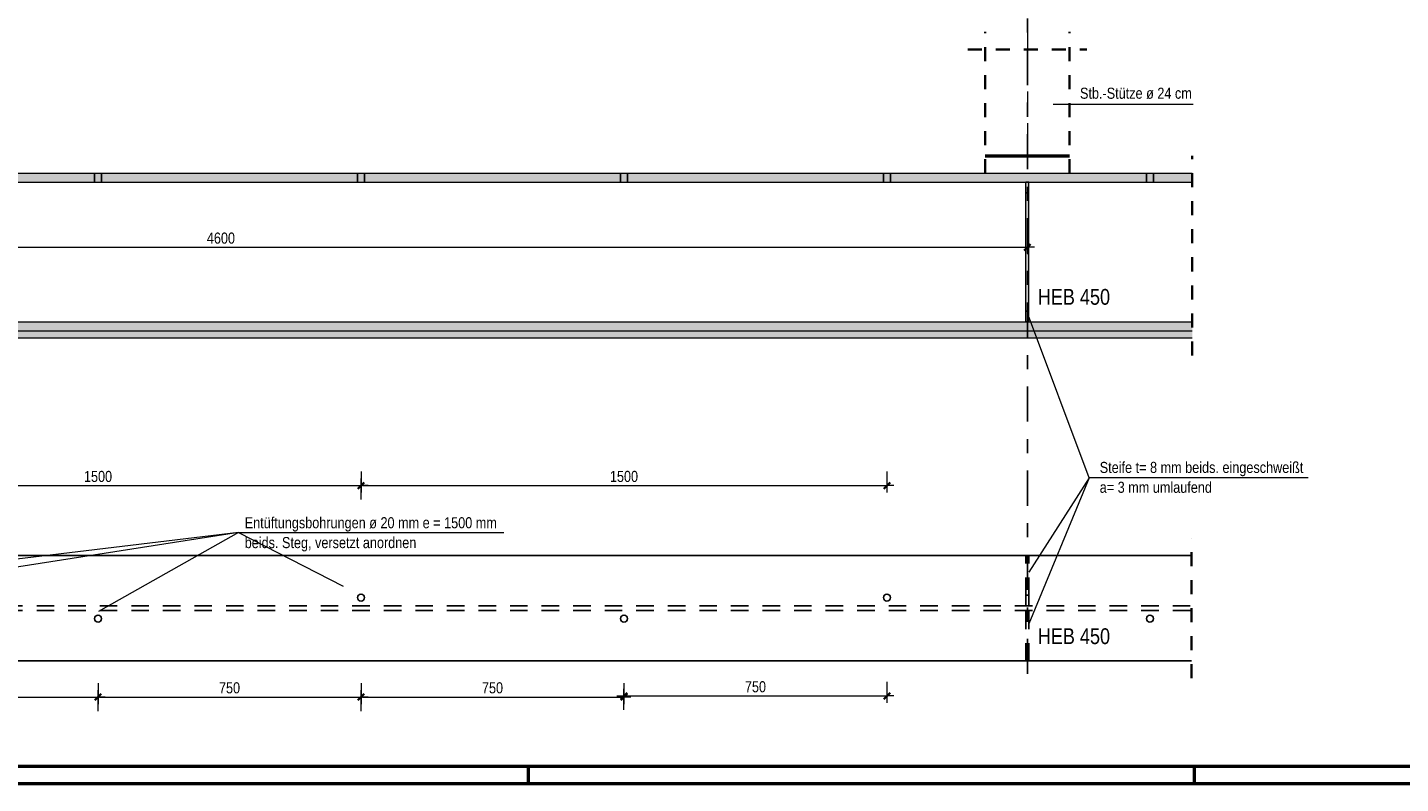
# Model space of a CAD drawing. Header units: millimetres. Extents: x 0 to 34.7, y 0 to 23.8.
# Tile 15 of 22: x 11.9 to 21.7, y 0 to 5.4. Entities that reach past the tile are written whole.
import ezdxf

# ---------------------------------------------------------------- set-up
doc = ezdxf.new("R2010")
doc.units = ezdxf.units.MM
for name, pattern in [('DASHDOT', [1, 0.5, -0.25, 0, -0.25]), ('DASHDOTX2', [2, 1, -0.5, 0, -0.5]), ('HIDDEN', [0.375, 0.25, -0.125]), ('HIDDENX2', [0.75, 0.5, -0.25])]:
    doc.linetypes.add(name, pattern=pattern)
for name, color, linetype, lineweight in [('Ansichtskanten', 7, 'Continuous', 20), ('Geschnittene Kanten', 7, 'Continuous', 20), ('Schraffur', 7, 'Continuous', 20), ('Verdeckte Kanten', 7, 'Continuous', 20)]:
    doc.layers.add(name, color=color, linetype=linetype, lineweight=lineweight)
doc.styles.add('Arial Narrow', font='ARIALN.TTF')
doc.dimstyles.new('Arch_Strakon_dimstyle', dxfattribs={"dimtxt": 7.875, "dimasz": 1, "dimexe": 1.25, "dimexo": 0.0625, "dimgap": 1, "dimtad": 0, "dimzin": 12, "dimdsep": 46, "dimtxsty": 'Arial Narrow', "dimblk": 'Arrowhead_Tick', "dimsah": 1, "dimcen": 0, "dimse1": 1, "dimse2": 1, "dimclrd": 6, "dimclrt": 2, "dimazin": 0, "dimtfac": 1, "dimtdec": 4, "dimtmove": 0, "dimatfit": 3, "dimldrblk": 'NONE', "dimfxl": 1, "dimtvp": 1, "dimtolj": 1, "dimtzin": 0, "dimlwd": 13, "dimarcsym": 2})

# ---------------------------------------------------------------- blocks, each defined once
blk = doc.blocks.new('Arrowhead_Tick')
at = {"color": 0, "linetype": 'Continuous', "lineweight": -2, "ltscale": 0.4}
for p, q in [((0, 10), (0, -5)), ((-1, 0), (0, 0)), ((5, 0), (0, 0))]:
    blk.add_line(p, q, dxfattribs=at)
at = {"color": 2, "linetype": 'Continuous', "lineweight": 35, "ltscale": 0.4}
blk.add_line((2.21, 2.21), (-2.21, -2.21), dxfattribs=at)
blk = doc.blocks.new('*D144')
at = {"color": 6, "linetype": 'Continuous', "lineweight": 13}
blk.add_line((10.5412, 2.125), (14.2712, 2.125), dxfattribs=at)
at = {"layer": 'Defpoints', "color": 0}
for p in [(14.2812, 2.125), (10.5312, 1.3262), (14.2812, 1.3262)]:
    blk.add_point(p, dxfattribs=at)
at = {"color": 6, "lineweight": 13, "xscale": 0.01, "yscale": 0.01, "zscale": 0.01, "rotation": 180}
blk.add_blockref('Arrowhead_Tick', (10.5312, 2.125), dxfattribs=at)
at = {"color": 6, "lineweight": 13, "xscale": 0.01, "yscale": 0.01, "zscale": 0.01}
blk.add_blockref('Arrowhead_Tick', (14.2812, 2.125), dxfattribs=at)
at = {"color": 2, "lineweight": 35, "insert": (12.4062, 2.1902), "char_height": 0.07875, "attachment_point": 5, "style": 'Arial Narrow'}
blk.add_mtext('\\A1;1500', dxfattribs=at)
blk = doc.blocks.new('_None')
blk = doc.blocks.new('*D145')
at = {"color": 6, "linetype": 'Continuous', "lineweight": 13}
blk.add_line((14.2912, 2.125), (18.0212, 2.125), dxfattribs=at)
at = {"layer": 'Defpoints', "color": 0}
for p in [(18.0312, 2.125), (14.2812, 1.3262), (18.0312, 1.3262)]:
    blk.add_point(p, dxfattribs=at)
at = {"color": 6, "lineweight": 13, "xscale": 0.01, "yscale": 0.01, "zscale": 0.01, "rotation": 180}
blk.add_blockref('Arrowhead_Tick', (14.2812, 2.125), dxfattribs=at)
at = {"color": 6, "lineweight": 13, "xscale": 0.01, "yscale": 0.01, "zscale": 0.01}
blk.add_blockref('Arrowhead_Tick', (18.0312, 2.125), dxfattribs=at)
at = {"color": 2, "lineweight": 35, "insert": (16.1562, 2.1902), "char_height": 0.07875, "attachment_point": 5, "style": 'Arial Narrow'}
blk.add_mtext('\\A1;1500', dxfattribs=at)
blk = doc.blocks.new('*D146')
at = {"color": 6, "linetype": 'Continuous', "lineweight": 13}
blk.add_line((10.5412, 0.6171), (12.3962, 0.6171), dxfattribs=at)
at = {"layer": 'Defpoints', "color": 0}
for p in [(10.5312, 1.3262), (12.4062, 1.1762), (12.4062, 0.6171)]:
    blk.add_point(p, dxfattribs=at)
at = {"color": 6, "lineweight": 13, "xscale": 0.01, "yscale": 0.01, "zscale": 0.01}
blk.add_blockref('Arrowhead_Tick', (12.4062, 0.6171), dxfattribs=at)
at = {"color": 6, "lineweight": 13, "xscale": 0.01, "yscale": 0.01, "zscale": 0.01, "rotation": 180}
blk.add_blockref('Arrowhead_Tick', (10.5312, 0.6171), dxfattribs=at)
at = {"color": 2, "lineweight": 35, "insert": (11.4687, 0.6823), "char_height": 0.07875, "attachment_point": 5, "style": 'Arial Narrow'}
blk.add_mtext('\\A1;750', dxfattribs=at)
blk = doc.blocks.new('*D147')
at = {"color": 6, "linetype": 'Continuous', "lineweight": 13}
blk.add_line((12.4162, 0.6171), (14.2712, 0.6171), dxfattribs=at)
at = {"layer": 'Defpoints', "color": 0}
for p in [(14.2812, 1.3262), (12.4062, 1.1762), (14.2812, 0.6171)]:
    blk.add_point(p, dxfattribs=at)
at = {"color": 6, "lineweight": 13, "xscale": 0.01, "yscale": 0.01, "zscale": 0.01}
blk.add_blockref('Arrowhead_Tick', (14.2812, 0.6171), dxfattribs=at)
at = {"color": 6, "lineweight": 13, "xscale": 0.01, "yscale": 0.01, "zscale": 0.01, "rotation": 180}
blk.add_blockref('Arrowhead_Tick', (12.4062, 0.6171), dxfattribs=at)
at = {"color": 2, "lineweight": 35, "insert": (13.3437, 0.6823), "char_height": 0.07875, "attachment_point": 5, "style": 'Arial Narrow'}
blk.add_mtext('\\A1;750', dxfattribs=at)
blk = doc.blocks.new('*D148')
at = {"color": 6, "linetype": 'Continuous', "lineweight": 13}
blk.add_line((14.2912, 0.6171), (16.1462, 0.6171), dxfattribs=at)
at = {"layer": 'Defpoints', "color": 0}
for p in [(14.2812, 1.3262), (16.1562, 1.1762), (16.1562, 0.6171)]:
    blk.add_point(p, dxfattribs=at)
at = {"color": 6, "lineweight": 13, "xscale": 0.01, "yscale": 0.01, "zscale": 0.01}
blk.add_blockref('Arrowhead_Tick', (16.1562, 0.6171), dxfattribs=at)
at = {"color": 6, "lineweight": 13, "xscale": 0.01, "yscale": 0.01, "zscale": 0.01, "rotation": 180}
blk.add_blockref('Arrowhead_Tick', (14.2812, 0.6171), dxfattribs=at)
at = {"color": 2, "lineweight": 35, "insert": (15.2187, 0.6823), "char_height": 0.07875, "attachment_point": 5, "style": 'Arial Narrow'}
blk.add_mtext('\\A1;750', dxfattribs=at)
blk = doc.blocks.new('*D179')
at = {"color": 6, "linetype": 'Continuous', "lineweight": 13}
blk.add_line((16.1662, 0.625), (18.0212, 0.625), dxfattribs=at)
at = {"layer": 'Defpoints', "color": 0}
for p in [(18.0312, 1.3012), (16.1562, 1.1512), (18.0312, 0.625)]:
    blk.add_point(p, dxfattribs=at)
at = {"color": 6, "lineweight": 13, "xscale": 0.01, "yscale": 0.01, "zscale": 0.01}
blk.add_blockref('Arrowhead_Tick', (18.0312, 0.625), dxfattribs=at)
at = {"color": 6, "lineweight": 13, "xscale": 0.01, "yscale": 0.01, "zscale": 0.01, "rotation": 180}
blk.add_blockref('Arrowhead_Tick', (16.1562, 0.625), dxfattribs=at)
at = {"color": 2, "lineweight": 35, "insert": (17.0937, 0.6902), "char_height": 0.07875, "attachment_point": 5, "style": 'Arial Narrow'}
blk.add_mtext('\\A1;750', dxfattribs=at)
blk = doc.blocks.new('*D185')
at = {"color": 6, "linetype": 'Continuous', "lineweight": 13}
blk.add_line((7.5423, 3.825), (19.0223, 3.825), dxfattribs=at)
at = {"layer": 'Defpoints', "color": 0}
for p in [(19.0323, 6.4318), (7.5323, 5.7664), (19.0323, 3.825)]:
    blk.add_point(p, dxfattribs=at)
at = {"color": 6, "lineweight": 13, "xscale": 0.01, "yscale": 0.01, "zscale": 0.01}
blk.add_blockref('Arrowhead_Tick', (19.0323, 3.825), dxfattribs=at)
at = {"color": 6, "lineweight": 13, "xscale": 0.01, "yscale": 0.01, "zscale": 0.01, "rotation": 180}
blk.add_blockref('Arrowhead_Tick', (7.5323, 3.825), dxfattribs=at)
at = {"color": 2, "lineweight": 35, "insert": (13.2823, 3.8902), "char_height": 0.07875, "attachment_point": 5, "style": 'Arial Narrow'}
blk.add_mtext('\\A1;4600', dxfattribs=at)

msp = doc.modelspace()

# ---------------------------------------------------------------- hatches: boundary and pattern name
at = {"layer": 'Schraffur', "lineweight": 13, "true_color": 0x4682b4}
for points in [[(4.093747, 4.2885417), (20.2081184, 4.2885417), (20.2081184, 4.3535417), (4.093747, 4.3535417)], [(19.0217369, 3.2935417), (19.0417369, 3.2935417), (19.0417369, 4.2885417), (19.0217369, 4.2885417)], [(20.2081184, 3.2285417), (20.2081184, 3.2935417), (4.093747, 3.2935417), (4.093747, 3.2285417)]]:
    msp.add_hatch(color=145, dxfattribs=at).paths.add_polyline_path(points)
at = {"layer": 'Schraffur', "lineweight": 13, "true_color": 0xe0ddbe}
msp.add_hatch(color=254, dxfattribs=at).paths.add_polyline_path([(7.843747, 3.1785417), (20.2081184, 3.1785417), (20.2081184, 3.2285417), (7.843747, 3.2285417)])

# ---------------------------------------------------------------- linework, layer by layer
at = {"color": 3, "linetype": 'DASHDOTX2', "lineweight": 25, "ltscale": 0.25}
msp.add_line((19.0323292, 6.4317987), (19.0323292, 0.7330207), dxfattribs=at)
at = {"color": 2, "linetype": 'HIDDEN', "lineweight": 35, "ltscale": 0.25}
for p, q in [((18.7323292, 4.3535237), (18.7323292, 5.3614021)), ((19.3323292, 4.3535237), (19.3323292, 5.3614021)), ((18.6073292, 5.2364021), (19.4573292, 5.2364021)), ((20.2081184, 3.0535417), (20.2081184, 4.4785417)), ((20.2016558, 0.7512406), (20.2016558, 1.7512406))]:
    msp.add_line(p, q, dxfattribs=at)
at = {"color": 9, "linetype": 'DASHDOT', "lineweight": 0, "ltscale": 0.25}
for p, q in [((19.0323292, 5.3614021), (19.0323292, 4.3535237)), ((7.843747, 3.1785417), (20.1448684, 3.1785417))]:
    msp.add_line(p, q, dxfattribs=at)
at = {"color": 5, "linetype": 'Continuous', "lineweight": 18}
for p, q in [((20.2154316, 4.8430188), (19.2174037, 4.8430188)), ((19.4728588, 2.1801534), (19.0325598, 3.3558815)), ((19.4728588, 2.1801534), (19.0428129, 1.5068945)), ((19.4728588, 2.1801534), (19.0433529, 1.1384859)), ((21.0337779, 2.1801534), (19.4728588, 2.1801534)), ((13.4086905, 1.7895893), (8.7603423, 1.2320704)), ((13.4086905, 1.7895893), (10.559137, 1.346376)), ((13.4086905, 1.7895893), (12.4093677, 1.2277362)), ((13.4086905, 1.7895893), (15.2988027, 1.7895893)), ((13.4086905, 1.7895893), (14.1529256, 1.4088764))]:
    msp.add_line(p, q, dxfattribs=at)
at = {"color": 4, "linetype": 'Continuous', "lineweight": 50}
for p, q in [((0.5, 0.125), (29.6, 0.125)), ((0, 0), (29.725, 0))]:
    msp.add_line(p, q, dxfattribs=at)
at = {"color": 4, "linetype": 'Continuous', "lineweight": 50, "ltscale": 0.4}
for p, q in [((15.475, 0), (15.475, 0.125)), ((20.225, 0), (20.225, 0.125))]:
    msp.add_line(p, q, dxfattribs=at)
at = {"layer": 'Ansichtskanten', "color": 4, "linetype": 'Continuous', "lineweight": 50}
for p, q in [((18.7323292, 4.4785237), (18.7380937, 4.4785237)), ((18.7380937, 4.4785237), (18.7551654, 4.4785237)), ((18.7551654, 4.4785237), (18.7828884, 4.4785237)), ((18.7828884, 4.4785237), (18.8201972, 4.4785237)), ((18.8201972, 4.4785237), (18.8656582, 4.4785237)), ((18.8656582, 4.4785237), (18.9175242, 4.4785237)), ((18.9175242, 4.4785237), (18.9738022, 4.4785237)), ((18.9738022, 4.4785237), (19.0323292, 4.4785237)), ((19.0323292, 4.4785237), (19.0908563, 4.4785237)), ((19.0908563, 4.4785237), (19.1471343, 4.4785237)), ((19.1471343, 4.4785237), (19.1990003, 4.4785237)), ((19.1990003, 4.4785237), (19.2444613, 4.4785237)), ((19.2444613, 4.4785237), (19.2817701, 4.4785237)), ((19.2817701, 4.4785237), (19.3094931, 4.4785237)), ((19.3094931, 4.4785237), (19.3265648, 4.4785237)), ((19.3265648, 4.4785237), (19.3323292, 4.4785237))]:
    msp.add_line(p, q, dxfattribs=at)
at = {"layer": 'Ansichtskanten', "color": 3, "linetype": 'Continuous', "lineweight": 25}
for p, q in [((4.093747, 1.6262406), (20.2016558, 1.6262406)), ((4.093747, 0.8762406), (20.2016558, 0.8762406))]:
    msp.add_line(p, q, dxfattribs=at)
for centre in [(14.281247, 1.3262406), (18.031247, 1.3262406), (12.406247, 1.1762406), (16.156247, 1.1762406), (19.906247, 1.1762406)]:
    msp.add_circle(centre, 0.025, dxfattribs=at)
at = {"layer": 'Geschnittene Kanten', "color": 5, "linetype": 'Continuous', "lineweight": 18}
for p, q in [((4.093747, 4.3535417), (20.2081184, 4.3535417)), ((7.549997, 4.2885417), (19.0217369, 4.2885417)), ((19.0217369, 3.2935417), (19.0217369, 4.2885417)), ((19.0417369, 4.2885417), (20.2081184, 4.2885417)), ((19.0417369, 3.2935417), (19.0417369, 4.2885417)), ((7.549997, 3.2935417), (19.0217369, 3.2935417)), ((19.0417369, 3.2935417), (20.2081184, 3.2935417)), ((4.093747, 3.2285417), (20.2081184, 3.2285417)), ((7.843747, 3.1785417), (20.2081184, 3.1785417))]:
    msp.add_line(p, q, dxfattribs=at)
at = {"layer": 'Verdeckte Kanten', "color": 3, "linetype": 'HIDDENX2', "lineweight": 25, "ltscale": 0.25}
for p, q in [((12.3814608, 4.2885417), (12.3814608, 4.3535417)), ((12.4310331, 4.2885417), (12.4310331, 4.3535417)), ((14.2564608, 4.2885417), (14.2564608, 4.3535417)), ((14.3060331, 4.2885417), (14.3060331, 4.3535417)), ((16.1314608, 4.2885417), (16.1314608, 4.3535417)), ((16.1810331, 4.2885417), (16.1810331, 4.3535417)), ((18.0064608, 4.2885417), (18.0064608, 4.3535417)), ((18.0560331, 4.2885417), (18.0560331, 4.3535417)), ((19.8814608, 4.2885417), (19.8814608, 4.3535417)), ((19.9310331, 4.2885417), (19.9310331, 4.3535417)), ((19.0217369, 4.2885417), (19.0417369, 4.2885417)), ((19.0217369, 4.2135417), (19.0417369, 4.2135417)), ((19.0217369, 3.3685417), (19.0417369, 3.3685417)), ((19.0217369, 3.2935417), (19.0417369, 3.2935417)), ((19.0217369, 1.3437406), (19.0217369, 1.6262406)), ((19.0417369, 1.3437406), (19.0417369, 1.6262406)), ((19.0217369, 1.3437406), (19.0417369, 1.3437406)), ((19.0217369, 1.2687406), (19.0217369, 1.3437406)), ((19.0417369, 1.2687406), (19.0417369, 1.3437406)), ((4.093747, 1.2687406), (20.2016558, 1.2687406)), ((4.093747, 1.2337406), (20.2016558, 1.2337406)), ((19.0217369, 1.1587406), (19.0217369, 1.2337406)), ((19.0417369, 1.1587406), (19.0417369, 1.2337406)), ((19.0217369, 1.1587406), (19.0417369, 1.1587406)), ((19.0217369, 0.8762406), (19.0217369, 1.1587406)), ((19.0417369, 0.8762406), (19.0417369, 1.1587406))]:
    msp.add_line(p, q, dxfattribs=at)

# ---------------------------------------------------------------- texts
at = {"color": 2, "lineweight": 35, "style": 'Arial Narrow'}
for s, p in [('Stb.-Stütze ø 24 cm', (19.4077283, 4.884713)), ('Steife t= 8 mm beids. eingeschweißt', (19.5484037, 2.21559)), ('a= 3 mm umlaufend', (19.5484037, 2.07384)), ('Entüftungsbohrungen ø 20 mm e = 1500 mm', (13.4519819, 1.8209947)), ('beids. Steg, versetzt anordnen', (13.4519819, 1.6792447))]:
    msp.add_text(s, height=0.07875, dxfattribs=at).set_placement(p)
at = {"color": 4, "lineweight": 50, "style": 'Arial Narrow'}
for p in [(19.1064164, 3.4152609), (19.1064164, 0.9948195)]:
    msp.add_text('HEB 450', height=0.1125, dxfattribs=at).set_placement(p)

# ---------------------------------------------------------------- dimensions: what is measured, and where the dimension line sits
at = {"lineweight": 35}
for base, p1, p2, text, override, picture, middle in [((19.0323292, 3.825), (7.5323152, 5.7663997), (19.0323292, 6.4317987), '4600', {"dimscale": 0.01, "dimtxt": 7.875, "dimasz": 1, "dimgap": 2.5, "dimtad": 1, "dimjust": 0, "dimtih": 0, "dimtoh": 0, "dimdec": 2, "dimdsep": 46, "dimtxsty": 'Arial Narrow', "dimclrd": 6, "dimclrt": 2, "dimtix": 1, "dimtofl": 255, "dimtmove": 0, "dimatfit": 2, "dimfxl": 0, "dimfxlon": 0, "dimtvp": 31.746032, "dimlwd": 13}, '*D185', (13.2823222, 3.825)), ((14.281247, 2.125), (10.531247, 1.3262406), (14.281247, 1.3262406), '1500', {"dimscale": 0.01, "dimtxt": 7.875, "dimasz": 1, "dimgap": 2.5, "dimtad": 1, "dimjust": 0, "dimtih": 0, "dimtoh": 0, "dimdec": 3, "dimdsep": 46, "dimtxsty": 'Arial Narrow', "dimclrd": 6, "dimclrt": 2, "dimtix": 1, "dimtofl": 255, "dimtmove": 0, "dimatfit": 2, "dimfxl": 0, "dimfxlon": 0, "dimtvp": 31.746032, "dimlwd": 13}, '*D144', (12.406247, 2.125)), ((18.031247, 2.125), (14.281247, 1.3262406), (18.031247, 1.3262406), '1500', {"dimscale": 0.01, "dimtxt": 7.875, "dimasz": 1, "dimgap": 2.5, "dimtad": 1, "dimjust": 0, "dimtih": 0, "dimtoh": 0, "dimdec": 3, "dimdsep": 46, "dimtxsty": 'Arial Narrow', "dimclrd": 6, "dimclrt": 2, "dimtix": 1, "dimtofl": 255, "dimtmove": 0, "dimatfit": 2, "dimfxl": 0, "dimfxlon": 0, "dimtvp": 31.746032, "dimlwd": 13}, '*D145', (16.156247, 2.125)), ((12.406247, 0.6170716), (10.531247, 1.3262406), (12.406247, 1.1762406), '750', {"dimscale": 0.01, "dimtxt": 7.875, "dimasz": 1, "dimgap": 2.5, "dimtad": 1, "dimjust": 0, "dimtih": 0, "dimtoh": 0, "dimdec": 3, "dimdsep": 46, "dimtxsty": 'Arial Narrow', "dimclrd": 6, "dimclrt": 2, "dimtix": 1, "dimtofl": 255, "dimtmove": 0, "dimatfit": 2, "dimfxl": 0, "dimfxlon": 0, "dimtvp": 31.746032, "dimlwd": 13}, '*D146', (11.468747, 0.6170716)), ((14.281247, 0.6170716), (12.406247, 1.1762406), (14.281247, 1.3262406), '750', {"dimscale": 0.01, "dimtxt": 7.875, "dimasz": 1, "dimgap": 2.5, "dimtad": 1, "dimjust": 0, "dimtih": 0, "dimtoh": 0, "dimdec": 3, "dimdsep": 46, "dimtxsty": 'Arial Narrow', "dimclrd": 6, "dimclrt": 2, "dimtix": 1, "dimtofl": 255, "dimtmove": 0, "dimatfit": 2, "dimfxl": 0, "dimfxlon": 0, "dimtvp": 31.746032, "dimlwd": 13}, '*D147', (13.343747, 0.6170716)), ((16.156247, 0.6170716), (14.281247, 1.3262406), (16.156247, 1.1762406), '750', {"dimscale": 0.01, "dimtxt": 7.875, "dimasz": 1, "dimgap": 2.5, "dimtad": 1, "dimjust": 0, "dimtih": 0, "dimtoh": 0, "dimdec": 3, "dimdsep": 46, "dimtxsty": 'Arial Narrow', "dimclrd": 6, "dimclrt": 2, "dimtix": 1, "dimtofl": 255, "dimtmove": 0, "dimatfit": 2, "dimfxl": 0, "dimfxlon": 0, "dimtvp": 31.746032, "dimlwd": 13}, '*D148', (15.218747, 0.6170716)), ((18.031247, 0.625), (16.156247, 1.1512406), (18.031247, 1.3012406), '750', {"dimscale": 0.01, "dimtxt": 7.875, "dimasz": 1, "dimgap": 2.5, "dimtad": 1, "dimjust": 0, "dimtih": 0, "dimtoh": 0, "dimdec": 3, "dimdsep": 46, "dimtxsty": 'Arial Narrow', "dimclrd": 6, "dimclrt": 2, "dimtix": 1, "dimtofl": 255, "dimtmove": 0, "dimatfit": 2, "dimfxl": 0, "dimfxlon": 0, "dimtvp": 31.746032, "dimlwd": 13}, '*D179', (17.093747, 0.625))]:
    dim = msp.add_linear_dim(base=base, p1=p1, p2=p2, text=text, dimstyle='Arch_Strakon_dimstyle', override=override, dxfattribs=at)
    dim.commit()
    dim.dimension.update_dxf_attribs({"geometry": picture, "text_midpoint": middle, "dimtype": 160})

doc.saveas('drawing.dxf')
